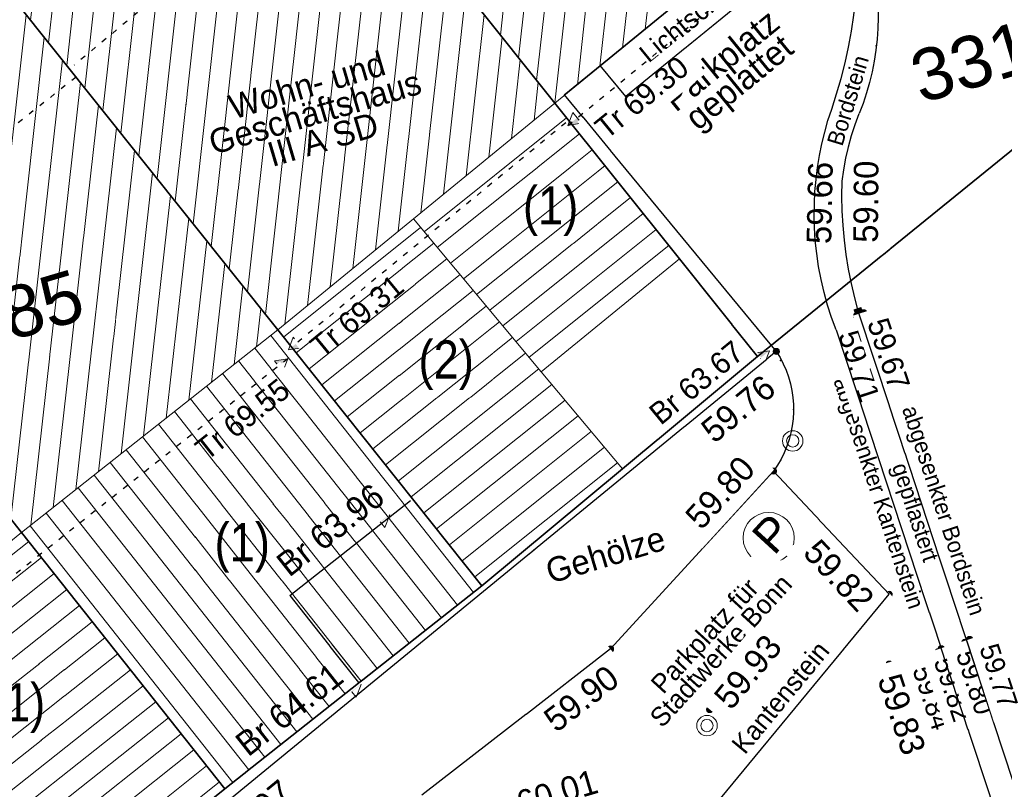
# Model space of a CAD drawing. Header units: metres. Extents: x 32365810 to 32367010, y 5620411 to 5622366.
# Tile 97 of 198: x 32366190 to 32366208, y 5622065 to 5622079. Entities that reach past the tile are written whole.
import ezdxf

# ---------------------------------------------------------------- set-up
doc = ezdxf.new("R2010")
doc.units = ezdxf.units.M
for name, pattern in [('1000.100', [0]), ('1000.195', [0]), ('1000.196', [0.225, 0.075, -0.15]), ('1600.1047', [0]), ('1600.2028', [0]), ('1600.2505', [0])]:
    doc.linetypes.add(name, pattern=pattern)
doc.layers.get('0').update_dxf_attribs({"color": 1, "linetype": 'CONTINUOUS'})
for name, color, linetype in [('Beschriftung Topographie', 7, 'CONTINUOUS'), ('Ebene 32', 7, 'CONTINUOUS'), ('EFB-_ Dachhöhen Bestandsgebäude (NHN)', 7, 'CONTINUOUS'), ('Flurstücke_Grenzpunkte', 11, 'CONTINUOUS'), ('Gebäude', 31, 'CONTINUOUS'), ('Höhen_ gemessen (NHN)', 7, 'CONTINUOUS'), ('Höhentexte_ gemessen (NHN)', 7, 'CONTINUOUS'), ('Lagebezeichnungen', 12, 'CONTINUOUS'), ('Symbole Topographie', 7, 'CONTINUOUS'), ('Topographie_ örtl. Aufnahme', 7, 'CONTINUOUS'), ('weitere Entwässerungsleitungen', 7, 'CONTINUOUS')]:
    doc.layers.add(name, color=color, linetype=linetype)
doc.styles.add('Arial', font='Arial.ttf')
doc.styles.add('Beschriftung Topographie_ blau', font='Century Gothic.ttf')
doc.styles.add('Dachhöhe NHN_ Bestand_ gemessen', font='Century Gothic.ttf')
doc.styles.add('Dachhöhe NHN_ Bestand_ gemessen_ schwarz', font='Century Gothic.ttf')
doc.styles.add('Flurstücksnummer - K 10 700', font='Arial.ttf')
doc.styles.add('Hausnummern NRW', font='Arial.ttf', dxfattribs={"width": 0.85})
doc.styles.add('Höhe NHN_ gemessen_ blau', font='Century Gothic.ttf')
doc.styles.add('Höhe NHN_ gemessen_ schwarz', font='Century Gothic.ttf')
doc.styles.add('Kanal_ Höhe_ NHN (Deckel_Sohle)_ lila', font='Century Gothic.ttf')

# ---------------------------------------------------------------- blocks, each defined once
blk = doc.blocks.new('S1000.319')
at = {"color": 0, "lineweight": -2}
blk.add_circle((0, 0), 0.5, dxfattribs=at)
at = {"color": 0, "lineweight": -2, "insert": (-0.19717, -0.320478), "char_height": 0.65, "attachment_point": 7, "line_spacing_factor": 0.69, "style": 'Arial'}
blk.add_mtext('P', dxfattribs=at)
blk = doc.blocks.new('S1000.451')
at = {"color": 0, "lineweight": -2}
for radius in [0.5, 0.3]:
    blk.add_circle((0, 0), radius, dxfattribs=at)
blk = doc.blocks.new('S1000.258')
at = {"lineweight": -2}
blk.add_hatch(color=0, dxfattribs=at).paths.add_polyline_path([(-0.5, -0.5), (-0.5, 0.5), (0.5, 0.5), (0.5, -0.5)], flags=0)
blk = doc.blocks.new('S1000.15')
at = {"color": 0, "lineweight": -2}
for p, q in [((-0.5, 0.05), (-0.485, 0.1)), ((0.495, 0.05), (-0.5, 0.05)), ((-0.5, -0.05), (-0.5, 0)), ((-0.5, 0), (0.5, 0)), ((-0.485, 0.1), (0.49, 0.1)), ((-0.475, 0.15), (-0.455, 0.2)), ((0.475, 0.15), (-0.475, 0.15)), ((-0.455, 0.2), (0.455, 0.2)), ((-0.43, 0.25), (-0.4, 0.3)), ((0.43, 0.25), (-0.43, 0.25)), ((-0.4, 0.3), (0.395, 0.3)), ((-0.355, 0.35), (-0.295, 0.4)), ((0.36, 0.35), (-0.355, 0.35)), ((-0.295, 0.4), (0.3, 0.4)), ((0.22, 0.45), (-0.215, 0.45)), ((0.3, 0.4), (0.22, 0.45)), ((0.395, 0.3), (0.36, 0.35)), ((0.455, 0.2), (0.43, 0.25)), ((0.49, 0.1), (0.475, 0.15)), ((0.5, 0), (0.495, 0.05)), ((0.495, -0.05), (-0.5, -0.05)), ((-0.475, -0.15), (-0.49, -0.1)), ((-0.49, -0.1), (0.485, -0.1)), ((0.475, -0.15), (-0.475, -0.15)), ((-0.43, -0.25), (-0.455, -0.2)), ((-0.455, -0.2), (0.46, -0.2)), ((0.425, -0.25), (-0.43, -0.25)), ((-0.355, -0.35), (-0.4, -0.3)), ((-0.4, -0.3), (0.395, -0.3)), ((0.345, -0.35), (-0.355, -0.35)), ((-0.205, -0.45), (-0.29, -0.4)), ((-0.29, -0.4), (0.285, -0.4)), ((0.2, -0.45), (-0.205, -0.45)), ((0.285, -0.4), (0.345, -0.35)), ((0.395, -0.3), (0.425, -0.25)), ((0.46, -0.2), (0.475, -0.15)), ((0.485, -0.1), (0.495, -0.05))]:
    blk.add_line(p, q, dxfattribs=at)
blk.add_circle((0, 0), 0.5, dxfattribs=at)
blk = doc.blocks.new('S1000.114', base_point=(0, 0.366025))
at = {"lineweight": -2}
blk.add_hatch(color=0, dxfattribs=at).paths.add_polyline_path([(-0.5, -0.5), (0, 0.366026), (0, -0.5)], flags=0)
at = {"color": 0, "lineweight": -2}
for p, q in [((0, 0.366026), (-0.5, -0.5)), ((0.5, -0.5), (0, 0.366026)), ((-0.5, -0.5), (0, -0.5)), ((0, -0.5), (0.5, -0.5))]:
    blk.add_line(p, q, dxfattribs=at)
blk = doc.blocks.new('O784')
at = {"layer": 'Flurstücke_Grenzpunkte', "color": 7, "linetype": '1600.2028', "lineweight": 35}
for p, q in [((32366194.727, 5622073.135), (32366187.241, 5622082.515)), ((32366182.581, 5622078.818), (32366190.03, 5622069.422)), ((32366198.469, 5622068.446), (32366194.727, 5622073.135)), ((32366190.03, 5622069.422), (32366193.753, 5622064.723)), ((32366193.753, 5622064.723), (32366198.469, 5622068.446))]:
    blk.add_line(p, q, dxfattribs=at)
at = {"layer": 'Flurstücke_Grenzpunkte', "color": 7, "lineweight": 18, "insert": (32366190.188683, 5622073.025188), "char_height": 0.95, "attachment_point": 8, "rotation": 16.5124674, "line_spacing_factor": 0.69, "style": 'Flurstücksnummer - K 10 700', "bg_fill": 2}
blk.add_mtext('285', dxfattribs=at)
blk = doc.blocks.new('O805')
at = {"layer": 'Flurstücke_Grenzpunkte', "color": 7, "linetype": '1600.2028', "lineweight": 35}
for p, q in [((32366213.421, 5622080.678), (32366203.521, 5622072.647)), ((32366203.521, 5622072.647), (32366201.045, 5622070.588)), ((32366201.045, 5622070.588), (32366198.469, 5622068.446)), ((32366193.753, 5622064.723), (32366198.469, 5622068.446)), ((32366193.753, 5622064.723), (32366193.015, 5622064.125))]:
    blk.add_line(p, q, dxfattribs=at)
blk = doc.blocks.new('O1248')
at = {"layer": 'Flurstücke_Grenzpunkte', "color": 7, "linetype": '1600.2028', "lineweight": 35}
for p, q in [((32366182.581, 5622078.818), (32366190.03, 5622069.422)), ((32366190.03, 5622069.422), (32366193.753, 5622064.723)), ((32366193.753, 5622064.723), (32366193.015, 5622064.125))]:
    blk.add_line(p, q, dxfattribs=at)
blk = doc.blocks.new('O1474')
at = {"layer": 'Flurstücke_Grenzpunkte', "color": 7, "linetype": '1600.2028', "lineweight": 35}
for p, q in [((32366199.805, 5622077.293), (32366192.279, 5622086.7)), ((32366194.727, 5622073.135), (32366187.241, 5622082.515)), ((32366202.091, 5622074.435), (32366199.805, 5622077.293)), ((32366203.521, 5622072.647), (32366202.091, 5622074.435)), ((32366198.469, 5622068.446), (32366194.727, 5622073.135)), ((32366203.521, 5622072.647), (32366201.045, 5622070.588)), ((32366201.045, 5622070.588), (32366198.469, 5622068.446))]:
    blk.add_line(p, q, dxfattribs=at)
blk = doc.blocks.new('O1605')
at = {"layer": 'Flurstücke_Grenzpunkte', "color": 7, "linetype": '1600.2028', "lineweight": 35}
for p, q in [((32366199.805, 5622077.293), (32366192.279, 5622086.7)), ((32366213.421, 5622080.678), (32366203.521, 5622072.647)), ((32366202.091, 5622074.435), (32366199.805, 5622077.293)), ((32366203.521, 5622072.647), (32366202.091, 5622074.435))]:
    blk.add_line(p, q, dxfattribs=at)
at = {"layer": 'Flurstücke_Grenzpunkte', "color": 7, "lineweight": 18, "insert": (32366207.579382, 5622077.583938), "char_height": 0.95, "attachment_point": 8, "rotation": 16.5124674, "line_spacing_factor": 0.69, "style": 'Flurstücksnummer - K 10 700', "bg_fill": 2}
blk.add_mtext('331', dxfattribs=at)
blk = doc.blocks.new('O2016')
at = {"layer": 'Gebäude', "color": 7, "linetype": '1600.2505', "lineweight": 18}
for p, q in [((32366194.727, 5622073.135), (32366190.03, 5622069.422)), ((32366198.469, 5622068.446), (32366194.727, 5622073.135)), ((32366190.03, 5622069.422), (32366193.753, 5622064.723)), ((32366193.753, 5622064.723), (32366198.469, 5622068.446))]:
    blk.add_line(p, q, dxfattribs=at)
at = {"layer": 'Ebene 32', "color": 7, "lineweight": 18, "insert": (32366194.075, 5622068.682), "char_height": 0.7, "attachment_point": 8, "line_spacing_factor": 0.69, "style": 'Hausnummern NRW', "bg_fill": 2}
blk.add_mtext('(1)', dxfattribs=at)
blk = doc.blocks.new('O2064')
at = {"layer": 'Gebäude', "color": 7, "linetype": '1600.2505', "lineweight": 18}
for p, q in [((32366182.581, 5622078.818), (32366180.091, 5622076.826)), ((32366190.03, 5622069.422), (32366182.581, 5622078.818)), ((32366180.091, 5622076.826), (32366179.062, 5622076.018)), ((32366179.062, 5622076.018), (32366186.493, 5622066.57)), ((32366186.493, 5622066.57), (32366190.03, 5622069.422))]:
    blk.add_line(p, q, dxfattribs=at)
at = {"layer": 'Lagebezeichnungen', "color": 7, "lineweight": 18, "insert": (32366181.833886, 5622077.166512), "char_height": 0.7, "attachment_point": 8, "rotation": 38.6598798, "line_spacing_factor": 0.69, "style": 'Hausnummern NRW', "bg_fill": 2}
blk.add_mtext('8', dxfattribs=at)
blk = doc.blocks.new('O2147')
at = {"layer": 'Gebäude', "color": 7, "linetype": '1600.2505', "lineweight": 18}
for p, q in [((32366197.212, 5622075.17), (32366194.727, 5622073.135)), ((32366199.556, 5622072.367), (32366197.212, 5622075.17)), ((32366198.469, 5622068.446), (32366194.727, 5622073.135)), ((32366201.045, 5622070.588), (32366199.556, 5622072.367)), ((32366198.469, 5622068.446), (32366201.045, 5622070.588))]:
    blk.add_line(p, q, dxfattribs=at)
at = {"layer": 'Ebene 32', "color": 7, "lineweight": 18, "insert": (32366197.813, 5622072.033), "char_height": 0.7, "attachment_point": 8, "line_spacing_factor": 0.69, "style": 'Hausnummern NRW', "bg_fill": 2}
blk.add_mtext('(2)', dxfattribs=at)
blk = doc.blocks.new('O2410')
at = {"layer": 'Gebäude', "color": 7, "linetype": '1600.2505', "lineweight": 18}
for p, q in [((32366199.805, 5622077.293), (32366197.212, 5622075.17)), ((32366202.091, 5622074.435), (32366199.805, 5622077.293)), ((32366199.556, 5622072.367), (32366197.212, 5622075.17)), ((32366199.556, 5622072.367), (32366202.091, 5622074.435))]:
    blk.add_line(p, q, dxfattribs=at)
at = {"layer": 'Ebene 32', "color": 7, "lineweight": 18, "insert": (32366199.728, 5622074.857), "char_height": 0.7, "attachment_point": 8, "line_spacing_factor": 0.69, "style": 'Hausnummern NRW', "bg_fill": 2}
blk.add_mtext('(1)', dxfattribs=at)
blk = doc.blocks.new('O2591')
at = {"layer": 'Gebäude', "color": 7, "linetype": '1600.2505', "lineweight": 18}
for p, q in [((32366186.493, 5622066.57), (32366190.03, 5622069.422)), ((32366190.03, 5622069.422), (32366193.753, 5622064.723)), ((32366186.493, 5622066.57), (32366190.222, 5622061.86)), ((32366193.015, 5622064.125), (32366193.753, 5622064.723)), ((32366190.463, 5622062.055), (32366193.015, 5622064.125)), ((32366190.222, 5622061.86), (32366190.463, 5622062.055))]:
    blk.add_line(p, q, dxfattribs=at)
at = {"layer": 'Ebene 32', "color": 7, "lineweight": 18, "insert": (32366189.954, 5622065.748), "char_height": 0.7, "attachment_point": 8, "line_spacing_factor": 0.69, "style": 'Hausnummern NRW', "bg_fill": 2}
blk.add_mtext('(1)', dxfattribs=at)
blk = doc.blocks.new('O2734')
at = {"layer": 'Gebäude', "color": 7, "linetype": '1600.2505', "lineweight": 18}
for p, q in [((32366192.279, 5622086.7), (32366187.241, 5622082.515)), ((32366199.805, 5622077.293), (32366192.279, 5622086.7)), ((32366187.241, 5622082.515), (32366194.727, 5622073.135)), ((32366199.805, 5622077.293), (32366197.212, 5622075.17)), ((32366197.212, 5622075.17), (32366194.727, 5622073.135))]:
    blk.add_line(p, q, dxfattribs=at)
at = {"layer": 'Lagebezeichnungen', "color": 7, "lineweight": 18, "insert": (32366190.629971, 5622083.676363), "char_height": 0.7, "attachment_point": 8, "rotation": 39.6808668, "line_spacing_factor": 0.69, "style": 'Hausnummern NRW', "bg_fill": 2}
blk.add_mtext('12', dxfattribs=at)
blk = doc.blocks.new('O2994')
at = {"layer": 'Gebäude', "color": 7, "linetype": '1600.2505', "lineweight": 18}
for q in [(32366192.279, 5622086.7), (32366204.414, 5622081.059)]:
    blk.add_line((32366199.805, 5622077.293), q, dxfattribs=at)
blk = doc.blocks.new('O3047')
at = {"layer": 'Gebäude', "color": 7, "linetype": '1600.2505', "lineweight": 18}
for p, q in [((32366187.241, 5622082.515), (32366182.581, 5622078.818)), ((32366187.241, 5622082.515), (32366194.727, 5622073.135)), ((32366190.03, 5622069.422), (32366182.581, 5622078.818)), ((32366194.727, 5622073.135), (32366190.03, 5622069.422))]:
    blk.add_line(p, q, dxfattribs=at)
at = {"layer": 'Lagebezeichnungen', "color": 7, "lineweight": 18, "insert": (32366185.89796, 5622079.318814), "char_height": 0.7, "attachment_point": 8, "rotation": 38.4181374, "line_spacing_factor": 0.69, "style": 'Hausnummern NRW', "bg_fill": 2}
blk.add_mtext('10', dxfattribs=at)
blk = doc.blocks.new('O3095')
at = {"layer": 'Gebäude', "color": 7, "linetype": '1600.2505', "lineweight": 18}
for p, q in [((32366182.05, 5622063.034), (32366186.469, 5622066.553)), ((32366190.124, 5622061.936), (32366186.469, 5622066.553)), ((32366181.894, 5622062.91), (32366182.05, 5622063.034)), ((32366181.894, 5622062.91), (32366185.523, 5622058.3)), ((32366185.523, 5622058.3), (32366190.124, 5622061.936))]:
    blk.add_line(p, q, dxfattribs=at)
at = {"layer": 'Ebene 32', "color": 7, "lineweight": 18, "insert": (32366186.424, 5622062.589), "char_height": 0.7, "attachment_point": 8, "line_spacing_factor": 0.69, "style": 'Hausnummern NRW', "bg_fill": 2}
blk.add_mtext('(2)', dxfattribs=at)
blk = doc.blocks.new('*X1032')
at = {"color": 253, "linetype": '1600.1047', "lineweight": 18, "true_color": 0xb2b2b2}
for p, q in [((32366198.314393, 5622068.323947), (32366194.59728, 5622073.032456)), ((32366198.020058, 5622068.091587), (32366194.303096, 5622072.799902)), ((32366197.725722, 5622067.859226), (32366194.008913, 5622072.567349)), ((32366197.431386, 5622067.626866), (32366193.714729, 5622072.334795)), ((32366197.13705, 5622067.394505), (32366193.420546, 5622072.102242)), ((32366196.842714, 5622067.162145), (32366193.126362, 5622071.869688)), ((32366196.548378, 5622066.929784), (32366192.832178, 5622071.637135)), ((32366196.254043, 5622066.697424), (32366192.537995, 5622071.404581)), ((32366195.959707, 5622066.465063), (32366192.243811, 5622071.172028)), ((32366195.665371, 5622066.232703), (32366191.949628, 5622070.939475)), ((32366195.371035, 5622066.000342), (32366191.655444, 5622070.706921)), ((32366195.076699, 5622065.767981), (32366191.361261, 5622070.474368)), ((32366194.782363, 5622065.535621), (32366191.067077, 5622070.241814)), ((32366194.488028, 5622065.30326), (32366190.772894, 5622070.009261)), ((32366194.193692, 5622065.0709), (32366190.47871, 5622069.776707)), ((32366193.899356, 5622064.838539), (32366190.184527, 5622069.544154))]:
    blk.add_line(p, q, dxfattribs=at)
blk = doc.blocks.new('*X1076')
at = {"color": 253, "linetype": '1600.1047', "lineweight": 18, "true_color": 0xb2b2b2}
for p, q in [((32366194.831034, 5622073.004637), (32366197.345032, 5622075.010918)), ((32366195.064944, 5622072.711531), (32366197.585658, 5622074.723172)), ((32366195.298854, 5622072.418425), (32366197.826285, 5622074.435426)), ((32366195.532764, 5622072.125319), (32366198.066912, 5622074.14768)), ((32366195.766674, 5622071.832213), (32366198.307538, 5622073.859935)), ((32366196.000583, 5622071.539107), (32366198.548165, 5622073.572189)), ((32366196.234493, 5622071.246001), (32366198.788791, 5622073.284443)), ((32366196.468403, 5622070.952895), (32366199.029418, 5622072.996697)), ((32366196.702313, 5622070.659788), (32366199.270044, 5622072.708951)), ((32366196.936223, 5622070.366682), (32366199.510671, 5622072.421205)), ((32366197.170132, 5622070.073576), (32366199.751401, 5622072.133542)), ((32366197.404042, 5622069.78047), (32366199.992155, 5622071.845898)), ((32366197.637952, 5622069.487364), (32366200.23291, 5622071.558254)), ((32366197.871862, 5622069.194258), (32366200.473664, 5622071.27061)), ((32366198.105772, 5622068.901152), (32366200.714418, 5622070.982966)), ((32366198.339681, 5622068.608046), (32366200.955173, 5622070.695322))]:
    blk.add_line(p, q, dxfattribs=at)
blk = doc.blocks.new('*X1160')
at = {"color": 253, "linetype": '1600.1047', "lineweight": 18, "true_color": 0xb2b2b2}
for p, q in [((32366197.409254, 5622074.934119), (32366200.020896, 5622077.023083)), ((32366197.649875, 5622074.646381), (32366200.255131, 5622076.730237)), ((32366197.890495, 5622074.358642), (32366200.489367, 5622076.437391)), ((32366198.131116, 5622074.070903), (32366200.723603, 5622076.144546)), ((32366198.371737, 5622073.783165), (32366200.957838, 5622075.8517)), ((32366198.612357, 5622073.495426), (32366201.192074, 5622075.558854)), ((32366198.852978, 5622073.207687), (32366201.42631, 5622075.266008)), ((32366199.093598, 5622072.919949), (32366201.660545, 5622074.973162)), ((32366199.334219, 5622072.63221), (32366201.894781, 5622074.680317))]:
    blk.add_line(p, q, dxfattribs=at)
blk = doc.blocks.new('*X1209')
at = {"color": 253, "linetype": '1600.1047', "lineweight": 18, "true_color": 0xb2b2b2}
for p, q in [((32366186.599129, 5622066.435951), (32366190.161332, 5622069.256239)), ((32366186.831902, 5622066.141942), (32366190.394209, 5622068.962312)), ((32366187.064675, 5622065.847932), (32366190.627087, 5622068.668385)), ((32366187.297449, 5622065.553923), (32366190.859964, 5622068.374458)), ((32366187.530222, 5622065.259913), (32366191.092841, 5622068.080531)), ((32366187.762995, 5622064.965903), (32366191.325719, 5622067.786603)), ((32366187.995768, 5622064.671894), (32366191.558596, 5622067.492676)), ((32366188.228541, 5622064.377884), (32366191.791473, 5622067.198749)), ((32366188.461314, 5622064.083875), (32366192.024351, 5622066.904822)), ((32366188.694088, 5622063.789865), (32366192.257228, 5622066.610895)), ((32366188.926861, 5622063.495855), (32366192.490105, 5622066.316968)), ((32366189.159634, 5622063.201846), (32366192.722983, 5622066.023041)), ((32366189.392407, 5622062.907836), (32366192.95586, 5622065.729113)), ((32366189.62518, 5622062.613827), (32366193.188737, 5622065.435186)), ((32366189.857954, 5622062.319817), (32366193.421615, 5622065.141259)), ((32366190.090727, 5622062.025808), (32366193.654492, 5622064.847332))]:
    blk.add_line(p, q, dxfattribs=at)
blk = doc.blocks.new('*X1254')
at = {"color": 253, "linetype": '1600.1047', "lineweight": 18, "true_color": 0xb2b2b2}
for p, q in [((32366191.18842, 5622077.568861), (32366192.194981, 5622086.630207)), ((32366191.519626, 5622077.153857), (32366192.543338, 5622086.369595)), ((32366190.857213, 5622077.983865), (32366191.779319, 5622086.284922)), ((32366190.526006, 5622078.398869), (32366191.363658, 5622085.939637)), ((32366191.850833, 5622076.738853), (32366192.874644, 5622085.955484)), ((32366190.1948, 5622078.813872), (32366190.947996, 5622085.594352)), ((32366192.18204, 5622076.32385), (32366193.20595, 5622085.541374)), ((32366189.863593, 5622079.228876), (32366190.532334, 5622085.249068)), ((32366192.513246, 5622075.908846), (32366193.537256, 5622085.127264)), ((32366189.532386, 5622079.64388), (32366190.116672, 5622084.903783)), ((32366189.20118, 5622080.058884), (32366189.70101, 5622084.558498)), ((32366192.844453, 5622075.493842), (32366193.868562, 5622084.713153)), ((32366188.869973, 5622080.473888), (32366189.285348, 5622084.213213)), ((32366193.17566, 5622075.078838), (32366194.199868, 5622084.299043)), ((32366188.538766, 5622080.888892), (32366188.869687, 5622083.867928)), ((32366193.506866, 5622074.663834), (32366194.531174, 5622083.884932)), ((32366188.20756, 5622081.303895), (32366188.454025, 5622083.522644)), ((32366193.838073, 5622074.24883), (32366194.86248, 5622083.470822)), ((32366187.876353, 5622081.718899), (32366188.038363, 5622083.177359)), ((32366194.16928, 5622073.833827), (32366195.193786, 5622083.056712)), ((32366187.545146, 5622082.133903), (32366187.622701, 5622082.832074)), ((32366194.500486, 5622073.418823), (32366195.525091, 5622082.642601)), ((32366194.8582, 5622073.242442), (32366195.856397, 5622082.228491)), ((32366195.273264, 5622073.582343), (32366196.187703, 5622081.81438)), ((32366195.688328, 5622073.922244), (32366196.519009, 5622081.40027)), ((32366196.103391, 5622074.262146), (32366196.850315, 5622080.98616)), ((32366196.518455, 5622074.602047), (32366197.181621, 5622080.572049)), ((32366196.933519, 5622074.941948), (32366197.512927, 5622080.157939)), ((32366197.34858, 5622075.281824), (32366197.844233, 5622079.743829)), ((32366197.763635, 5622075.621647), (32366198.175539, 5622079.329718)), ((32366198.17869, 5622075.961471), (32366198.506845, 5622078.915608)), ((32366198.593746, 5622076.301294), (32366198.838151, 5622078.501497)), ((32366199.008801, 5622076.641118), (32366199.169457, 5622078.087387)), ((32366199.423856, 5622076.980941), (32366199.500763, 5622077.673277))]:
    blk.add_line(p, q, dxfattribs=at)
blk = doc.blocks.new('*X1330')
at = {"color": 253, "linetype": '1600.1047', "lineweight": 18, "true_color": 0xb2b2b2}
for p, q in [((32366200.217568, 5622077.630108), (32366202.104593, 5622094.617633)), ((32366199.803081, 5622077.295399), (32366201.695117, 5622094.328033)), ((32366200.632539, 5622077.96918), (32366202.436486, 5622094.208805)), ((32366199.471775, 5622077.709509), (32366201.280508, 5622093.99223)), ((32366201.047511, 5622078.308252), (32366202.768378, 5622093.799978)), ((32366199.140469, 5622078.12362), (32366200.8659, 5622093.656428)), ((32366201.462483, 5622078.647324), (32366203.100271, 5622093.39115)), ((32366198.809163, 5622078.53773), (32366200.451291, 5622093.320625))]:
    blk.add_line(p, q, dxfattribs=at)
blk = doc.blocks.new('*X1347')
at = {"color": 253, "linetype": '1600.1047', "lineweight": 18, "true_color": 0xb2b2b2}
for p, q in [((32366186.196782, 5622074.257135), (32366187.112666, 5622082.413187)), ((32366186.527319, 5622073.840202), (32366187.469329, 5622082.228903)), ((32366185.866244, 5622074.674067), (32366186.698403, 5622082.084532)), ((32366185.535707, 5622075.091), (32366186.284139, 5622081.755877)), ((32366186.857857, 5622073.42327), (32366187.800139, 5622081.814396)), ((32366185.205169, 5622075.507932), (32366185.869876, 5622081.427222)), ((32366187.188394, 5622073.006337), (32366188.130949, 5622081.399889)), ((32366184.874632, 5622075.924865), (32366185.455613, 5622081.098567)), ((32366187.518932, 5622072.589405), (32366188.461759, 5622080.985382)), ((32366184.544094, 5622076.341798), (32366185.04135, 5622080.769913)), ((32366184.213557, 5622076.75873), (32366184.627086, 5622080.441258)), ((32366187.849469, 5622072.172472), (32366188.792569, 5622080.570876)), ((32366183.883019, 5622077.175663), (32366184.212823, 5622080.112603)), ((32366188.180007, 5622071.755539), (32366189.123379, 5622080.156369)), ((32366183.552481, 5622077.592595), (32366183.79856, 5622079.783948)), ((32366188.510544, 5622071.338607), (32366189.454189, 5622079.741862)), ((32366183.221944, 5622078.009528), (32366183.384296, 5622079.455293)), ((32366188.841082, 5622070.921674), (32366189.784999, 5622079.327356)), ((32366182.891406, 5622078.42646), (32366182.970033, 5622079.126638)), ((32366189.171619, 5622070.504742), (32366190.115808, 5622078.912849)), ((32366189.502157, 5622070.087809), (32366190.446618, 5622078.498342)), ((32366189.832695, 5622069.670877), (32366190.777428, 5622078.083835)), ((32366190.196922, 5622069.553952), (32366191.108238, 5622077.669329)), ((32366190.61104, 5622069.881315), (32366191.439048, 5622077.254822)), ((32366191.025158, 5622070.208677), (32366191.769858, 5622076.840315)), ((32366191.439276, 5622070.536039), (32366192.100668, 5622076.425809)), ((32366191.853394, 5622070.863402), (32366192.431478, 5622076.011302)), ((32366192.267512, 5622071.190764), (32366192.762288, 5622075.596795)), ((32366192.681631, 5622071.518126), (32366193.093098, 5622075.182288)), ((32366193.095749, 5622071.845488), (32366193.423908, 5622074.767782)), ((32366193.509867, 5622072.172851), (32366193.754718, 5622074.353275)), ((32366193.923985, 5622072.500213), (32366194.085528, 5622073.938768)), ((32366194.338103, 5622072.827575), (32366194.416338, 5622073.524262))]:
    blk.add_line(p, q, dxfattribs=at)

msp = doc.modelspace()

# ---------------------------------------------------------------- linework, layer by layer
at = {"layer": 'EFB-_ Dachhöhen Bestandsgebäude (NHN)', "color": 7, "true_color": 0xffffff}
msp.add_point((32366196.242765, 5622066.650222, 64.608), dxfattribs=at)
at = {"layer": 'Topographie_ örtl. Aufnahme', "color": 7, "true_color": 0xffffff}
for p in [(32366205.697174, 5622078.342491, 59.463), (32366203.942234, 5622072.572385, 59.766), (32366204.181992, 5622071.675156, 59.788)]:
    msp.add_point(p, dxfattribs=at)

# ---------------------------------------------------------------- block references
at = {"layer": 'EFB-_ Dachhöhen Bestandsgebäude (NHN)', "color": 7, "lineweight": 18, "xscale": 0.25, "yscale": 0.25, "zscale": 0.25}
for p, rotation in [((32366200.044294, 5622076.883267, 69.295), 129.266729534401), ((32366194.920029, 5622072.76731, 69.306), 129.314513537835), ((32366203.738432, 5622072.752751, 63.674), 309.33543258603), ((32366194.910646, 5622072.607061, 69.548), 308.317597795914), ((32366196.778473, 5622069.74325, 63.958), 308.242493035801)]:
    msp.add_blockref('S1000.114', p, dxfattribs=dict(at, rotation=rotation))
at = {"layer": 'EFB-_ Dachhöhen Bestandsgebäude (NHN)', "color": 7, "lineweight": 9, "xscale": 0.25, "yscale": 0.25, "zscale": 0.25, "rotation": 308.288982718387}
msp.add_blockref('S1000.114', (32366196.255183, 5622066.635711, 64.608), dxfattribs=at)
at = {"layer": 'Höhen_ gemessen (NHN)', "color": 7, "lineweight": 18, "xscale": 0.1125, "yscale": 0.1125, "zscale": 0.1125}
for p in [(32366205.03, 5622075.448, 59.665), (32366205.142, 5622075.461, 59.603), (32366205.34, 5622073.393, 59.709), (32366205.465, 5622073.448, 59.668), (32366203.864971, 5622072.739612, 59.759), (32366203.813021, 5622070.546478, 59.804), (32366205.932704, 5622068.289252, 59.821), (32366207.321, 5622067.409, 59.805), (32366207.409, 5622067.461, 59.768), (32366200.827125, 5622067.285702, 59.904), (32366206.835, 5622067.239, 59.836), (32366206.887, 5622067.29, 59.817), (32366205.936, 5622067.009, 59.831), (32366202.643, 5622066.175, 59.928)]:
    msp.add_blockref('S1000.15', p, dxfattribs=at)
at = {"layer": 'Symbole Topographie', "color": 7, "lineweight": 18, "xscale": 0.375, "yscale": 0.375, "zscale": 0.375}
for p in [(32366204.165643, 5622071.099493, 59.798), (32366202.594183, 5622065.881257, 59.912)]:
    msp.add_blockref('S1000.451', p, dxfattribs=at)
at = {"layer": 'Symbole Topographie', "color": 7, "lineweight": 18, "xscale": 0.9375, "yscale": 0.9375, "zscale": 0.9375, "rotation": 47.5196307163}
msp.add_blockref('S1000.319', (32366203.724092, 5622069.321732), dxfattribs=at)
at = {"layer": 'Topographie_ örtl. Aufnahme', "color": 7, "lineweight": 18, "xscale": 0.15000000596, "yscale": 0.15000000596, "zscale": 0.15000000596, "rotation": 108.216253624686}
msp.add_blockref('S1000.258', (32366205.374066, 5622073.460832, 59.668), dxfattribs=at)

# ---------------------------------------------------------------- texts
at = {"layer": 'Beschriftung Topographie', "color": 142, "lineweight": 25, "true_color": 0x0087cd, "attachment_point": 5, "line_spacing_factor": 0.69, "style": 'Beschriftung Topographie_ blau', "bg_fill": 2}
for s, insert, char_height, rotation in [('Lichtschacht', (32366202.435772, 5622078.956053), 0.35, 39.2322992), ('Bordstein', (32366205.179059, 5622077.340447), 0.3, 73.1037878), ('Gehölze', (32366200.733742, 5622069.011656), 0.45, 16.514915), ('Kantenstein', (32366203.942498, 5622066.397402), 0.35, 50.4516364)]:
    msp.add_mtext(s, dxfattribs=dict(at, insert=insert, char_height=char_height, rotation=rotation))
at = {"layer": 'EFB-_ Dachhöhen Bestandsgebäude (NHN)', "color": 7, "lineweight": 25, "insert": (32366195.408219, 5622077.122191), "char_height": 0.45, "attachment_point": 5, "rotation": 16.4500855, "line_spacing_factor": 0.69, "style": 'Dachhöhe NHN_ Bestand_ gemessen_ schwarz', "bg_fill": 2}
msp.add_mtext('Wohn- und\\PGeschäftshaus\\PIII A SD', dxfattribs=at)
at = {"layer": 'EFB-_ Dachhöhen Bestandsgebäude (NHN)', "color": 142, "lineweight": 25, "true_color": 0x0087cd, "line_spacing_factor": 0.69, "style": 'Dachhöhe NHN_ Bestand_ gemessen', "bg_fill": 2}
for s, insert, char_height, attachment_point, rotation in [('Tr 69.31', (32366195.280517, 5622072.91437), 0.4, 1, 39.3145099), ('Tr 69.55', (32366194.734905, 5622072.272137), 0.4, 3, 38.3265254), ('Br 64.61', (32366195.97202, 5622066.699667, 64.608), 0.45, 9, 38.2889608)]:
    msp.add_mtext(s, dxfattribs=dict(at, insert=insert, char_height=char_height, attachment_point=attachment_point, rotation=rotation))
at = {"layer": 'Höhentexte_ gemessen (NHN)', "color": 7, "lineweight": 25, "char_height": 0.45, "attachment_point": 8, "line_spacing_factor": 0.69, "style": 'Höhe NHN_ gemessen_ schwarz', "bg_fill": 2}
for s, insert, rotation in [('59.66', (32366204.891716, 5622075.457636, 59.641), 88.7528015), ('60.01', (32366199.910366, 5622064.437454, 59.982), 16.5124674)]:
    msp.add_mtext(s, dxfattribs=dict(at, insert=insert, rotation=rotation))
at = {"layer": 'Höhentexte_ gemessen (NHN)', "color": 142, "lineweight": 25, "true_color": 0x0087cd, "char_height": 0.45, "line_spacing_factor": 0.69, "style": 'Höhe NHN_ gemessen_ blau', "bg_fill": 2}
for s, insert, attachment_point, rotation in [('59.76', (32366203.605627, 5622072.341682, 59.735), 3, 39.3354324), ('59.90', (32366200.746536, 5622067.017691), 3, 37.7556107), ('59.97', (32366193.585456, 5622063.966905, 59.944), 1, 39.3354324)]:
    msp.add_mtext(s, dxfattribs=dict(at, insert=insert, attachment_point=attachment_point, rotation=rotation))
at = {"layer": 'weitere Entwässerungsleitungen', "color": 200, "lineweight": 25, "true_color": 0xd600ff, "insert": (32366208.927727, 5622073.965568, 59.634), "char_height": 0.45, "attachment_point": 5, "rotation": 55.869541, "line_spacing_factor": 0.69, "style": 'Kanal_ Höhe_ NHN (Deckel_Sohle)_ lila', "bg_fill": 2}
msp.add_mtext('\\SGully/59.66;', dxfattribs=at)

# ---------------------------------------------------------------- next in the draw order: texts
at = {"layer": 'Beschriftung Topographie', "color": 142, "lineweight": 25, "true_color": 0x0087cd, "attachment_point": 5, "line_spacing_factor": 0.69, "style": 'Beschriftung Topographie_ blau', "bg_fill": 2}
for s, insert, char_height, rotation in [('Parkplatz\\Pgeplattet', (32366203.059323, 5622077.825959), 0.45, 39.2312793), ('abgesenkter Kantenstein', (32366205.703906, 5622070.133529), 0.3, 288.2602679), ('Parkplatz für\\PStadtwerke Bonn', (32366202.700796, 5622067.391005), 0.35, 47.5196213)]:
    msp.add_mtext(s, dxfattribs=dict(at, insert=insert, char_height=char_height, rotation=rotation))
at = {"layer": 'EFB-_ Dachhöhen Bestandsgebäude (NHN)', "color": 142, "lineweight": 25, "true_color": 0x0087cd, "attachment_point": 9, "line_spacing_factor": 0.69, "style": 'Dachhöhe NHN_ Bestand_ gemessen', "bg_fill": 2}
for s, insert, char_height, rotation in [('Br 63.67', (32366203.311858, 5622072.652629), 0.4, 39.3818047), ('Br 63.96', (32366196.725644, 5622069.991832, 63.958), 0.45, 38.2424921)]:
    msp.add_mtext(s, dxfattribs=dict(at, insert=insert, char_height=char_height, rotation=rotation))
at = {"layer": 'Höhentexte_ gemessen (NHN)', "color": 7, "lineweight": 25, "char_height": 0.45, "attachment_point": 8, "line_spacing_factor": 0.69, "style": 'Höhe NHN_ gemessen_ schwarz', "bg_fill": 2}
for s, insert, rotation in [('59.60', (32366205.738548, 5622075.482895, 59.579), 89.5563543), ('59.83', (32366205.945398, 5622066.016403, 59.807), 288.2602135)]:
    msp.add_mtext(s, dxfattribs=dict(at, insert=insert, rotation=rotation))
at = {"layer": 'Höhentexte_ gemessen (NHN)', "color": 142, "lineweight": 25, "true_color": 0x0087cd, "insert": (32366203.512745, 5622070.554943, 59.78), "char_height": 0.45, "attachment_point": 9, "rotation": 47.5196213, "line_spacing_factor": 0.69, "style": 'Höhe NHN_ gemessen_ blau', "bg_fill": 2}
msp.add_mtext('59.80', dxfattribs=at)

# ---------------------------------------------------------------- next in the draw order: block references
at = {"layer": 'Flurstücke_Grenzpunkte', "color": 7, "true_color": 0xffffff}
msp.add_blockref('O784', (0, 0), dxfattribs=at)

# ---------------------------------------------------------------- next in the draw order: texts
at = {"layer": 'Beschriftung Topographie', "color": 142, "lineweight": 25, "true_color": 0x0087cd, "insert": (32366206.373221, 5622069.778673), "char_height": 0.3, "attachment_point": 5, "rotation": 288.2602679, "line_spacing_factor": 0.69, "style": 'Beschriftung Topographie_ blau', "bg_fill": 2}
msp.add_mtext('gepflastert', dxfattribs=at)
at = {"layer": 'EFB-_ Dachhöhen Bestandsgebäude (NHN)', "color": 142, "lineweight": 25, "true_color": 0x0087cd, "insert": (32366200.500424, 5622076.922564), "char_height": 0.4, "attachment_point": 1, "rotation": 39.2667065, "line_spacing_factor": 0.69, "style": 'Dachhöhe NHN_ Bestand_ gemessen', "bg_fill": 2}
msp.add_mtext('Tr 69.30', dxfattribs=at)
at = {"layer": 'Höhentexte_ gemessen (NHN)', "color": 7, "lineweight": 25, "attachment_point": 8, "line_spacing_factor": 0.69, "style": 'Höhe NHN_ gemessen_ schwarz', "bg_fill": 2}
for s, insert, char_height, rotation in [('59.71', (32366205.197086, 5622072.408593, 59.685), 0.4, 288.2162396), ('59.93', (32366203.520858, 5622066.722836, 59.904), 0.45, 50.4516364), ('59.84', (32366206.540857, 5622066.33448, 59.812), 0.36, 288.2602679)]:
    msp.add_mtext(s, dxfattribs=dict(at, insert=insert, char_height=char_height, rotation=rotation))
at = {"layer": 'Höhentexte_ gemessen (NHN)', "color": 142, "lineweight": 25, "true_color": 0x0087cd, "insert": (32366205.69203, 5622068.240405), "char_height": 0.45, "attachment_point": 3, "rotation": 313.200062, "line_spacing_factor": 0.69, "style": 'Höhe NHN_ gemessen_ blau', "bg_fill": 2}
msp.add_mtext('59.82', dxfattribs=at)

# ---------------------------------------------------------------- next in the draw order: texts
at = {"layer": 'Beschriftung Topographie', "color": 142, "lineweight": 25, "true_color": 0x0087cd, "insert": (32366206.894377, 5622069.813838), "char_height": 0.3, "attachment_point": 5, "rotation": 288.2602679, "line_spacing_factor": 0.69, "style": 'Beschriftung Topographie_ blau', "bg_fill": 2}
msp.add_mtext('abgesenkter Bordstein', dxfattribs=at)
at = {"layer": 'Höhentexte_ gemessen (NHN)', "color": 7, "lineweight": 25, "attachment_point": 8, "rotation": 288.2162396, "line_spacing_factor": 0.69, "style": 'Höhe NHN_ gemessen_ schwarz', "bg_fill": 2}
for s, insert, char_height in [('59.67', (32366205.730742, 5622072.630871, 59.644), 0.4), ('59.82', (32366206.930648, 5622066.490403, 59.793), 0.36)]:
    msp.add_mtext(s, dxfattribs=dict(at, insert=insert, char_height=char_height))

# ---------------------------------------------------------------- next in the draw order: texts
at = {"layer": 'Höhentexte_ gemessen (NHN)', "color": 7, "lineweight": 25, "insert": (32366207.336666, 5622066.61884, 59.781), "char_height": 0.36, "attachment_point": 8, "rotation": 288.2162396, "line_spacing_factor": 0.69, "style": 'Höhe NHN_ gemessen_ schwarz', "bg_fill": 2}
msp.add_mtext('59.80', dxfattribs=at)

# ---------------------------------------------------------------- next in the draw order: texts
at = {"layer": 'Höhentexte_ gemessen (NHN)', "color": 7, "lineweight": 25, "insert": (32366207.766739, 5622066.734223, 59.768), "char_height": 0.36, "attachment_point": 8, "rotation": 288.2162396, "line_spacing_factor": 0.69, "style": 'Höhe NHN_ gemessen_ schwarz', "bg_fill": 2}
msp.add_mtext('59.77', dxfattribs=at)

# ---------------------------------------------------------------- next in the draw order: block references
at = {"layer": 'Flurstücke_Grenzpunkte', "color": 7, "true_color": 0xffffff}
msp.add_blockref('O805', (0, 0), dxfattribs=at)

# ---------------------------------------------------------------- next in the draw order: linework, layer by layer
at = {"layer": 'Topographie_ örtl. Aufnahme', "color": 142, "linetype": '1000.100', "lineweight": 25, "true_color": 0x0087cd}
for p in [(32366203.813021, 5622070.546478, 59.804), (32366202.545474, 5622064.187272, 59.945)]:
    msp.add_line(p, (32366205.932704, 5622068.289252, 59.821), dxfattribs=at)

# ---------------------------------------------------------------- next in the draw order: block references
at = {"layer": 'Flurstücke_Grenzpunkte', "color": 7, "true_color": 0xffffff}
msp.add_blockref('O1248', (0, 0), dxfattribs=at)

# ---------------------------------------------------------------- next in the draw order: block references
msp.add_blockref('O1474', (0, 0), dxfattribs=at)

# ---------------------------------------------------------------- next in the draw order: block references
msp.add_blockref('O1605', (0, 0), dxfattribs=at)

# ---------------------------------------------------------------- next in the draw order: linework, layer by layer
at = {"layer": 'Topographie_ örtl. Aufnahme', "color": 142, "linetype": '1000.100', "lineweight": 25, "true_color": 0x0087cd}
for p, q in [((32366212.261476, 5622052.532669, 60.04), (32366205.374066, 5622073.460832, 59.668)), ((32366204.960598, 5622073.134412, 59.692), (32366213.67299, 5622046.729122, 60.228))]:
    msp.add_line(p, q, dxfattribs=at)
for points in [[(32366204.564562, 5622075.013532, 59.665), (32366204.55913, 5622075.233867, 59.66), (32366204.561972, 5622075.45425, 59.655), (32366204.573084, 5622075.674372, 59.65), (32366204.59245, 5622075.893921, 59.645), (32366204.620044, 5622076.112588, 59.64), (32366204.655826, 5622076.330066, 59.635), (32366204.699747, 5622076.546047, 59.63), (32366204.751743, 5622076.760228, 59.625), (32366204.811742, 5622076.972306, 59.62), (32366204.879659, 5622077.181982, 59.615)], [(32366205.071106, 5622075.858472, 59.542), (32366205.100942, 5622076.070429, 59.535417), (32366205.139824, 5622076.280915, 59.528833), (32366205.187681, 5622076.489543, 59.52225), (32366205.244425, 5622076.695932, 59.515667), (32366205.309951, 5622076.899702, 59.509083), (32366205.38414, 5622077.100481, 59.5025)], [(32366205.374066, 5622073.460832, 59.668), (32366205.303107, 5622073.720959, 59.654), (32366205.241334, 5622073.98342, 59.64), (32366205.188823, 5622074.24789, 59.626), (32366205.145641, 5622074.514041, 59.612), (32366205.11184, 5622074.781546, 59.598), (32366205.087461, 5622075.050074, 59.584), (32366205.072536, 5622075.319293, 59.57), (32366205.067082, 5622075.58887, 59.556), (32366205.071106, 5622075.858472, 59.542)], [(32366204.960598, 5622073.134412, 59.692), (32366204.877586, 5622073.360788, 59.688625), (32366204.80394, 5622073.590382, 59.68525), (32366204.739783, 5622073.822806, 59.681875), (32366204.685224, 5622074.057669, 59.6785), (32366204.640355, 5622074.294574, 59.675125), (32366204.605251, 5622074.533121, 59.67175), (32366204.579973, 5622074.772909, 59.668375), (32366204.564562, 5622075.013532, 59.665)], [(32366203.864971, 5622072.739612, 59.759), (32366203.932515, 5622072.628973, 59.7615), (32366203.992469, 5622072.514045, 59.764), (32366204.044562, 5622072.395346, 59.7665), (32366204.088559, 5622072.273414, 59.769), (32366204.124261, 5622072.148801, 59.7715), (32366204.151505, 5622072.02207, 59.774), (32366204.170169, 5622071.893794, 59.7765), (32366204.180169, 5622071.764553, 59.779), (32366204.181459, 5622071.634933, 59.7815), (32366204.174033, 5622071.505519, 59.784), (32366204.157925, 5622071.376897, 59.7865), (32366204.133208, 5622071.249649, 59.789), (32366204.099994, 5622071.124349, 59.7915), (32366204.058432, 5622071.001566, 59.794), (32366204.008711, 5622070.881854, 59.7965), (32366203.951056, 5622070.765755, 59.799), (32366203.885728, 5622070.653795, 59.8015), (32366203.813021, 5622070.546478, 59.804)]]:
    msp.add_polyline3d(points, dxfattribs=at)

# ---------------------------------------------------------------- next in the draw order: block references
at = {"layer": 'Gebäude', "color": 7, "true_color": 0xffffff}
msp.add_blockref('O2016', (0, 0), dxfattribs=at)

# ---------------------------------------------------------------- next in the draw order: linework, layer by layer
at = {"layer": 'EFB-_ Dachhöhen Bestandsgebäude (NHN)', "color": 7, "linetype": '1000.195', "lineweight": 25}
msp.add_line((32366194.94657, 5622068.266692, 64.6), (32366196.20346, 5622066.671909), dxfattribs=at)
at = {"layer": 'Topographie_ örtl. Aufnahme', "color": 142, "linetype": '1000.100', "lineweight": 25, "true_color": 0x0087cd}
msp.add_line((32366200.827125, 5622067.285702, 59.904), (32366197.367538, 5622064.606461, 59.956), dxfattribs=at)

# ---------------------------------------------------------------- next in the draw order: block references
at = {"layer": 'Gebäude', "color": 7, "true_color": 0xffffff}
for name in ['O2064', 'O2147']:
    msp.add_blockref(name, (0, 0), dxfattribs=at)

# ---------------------------------------------------------------- next in the draw order: linework, layer by layer
at = {"layer": 'EFB-_ Dachhöhen Bestandsgebäude (NHN)', "color": 7, "linetype": '1000.195', "lineweight": 25}
msp.add_line((32366194.94657, 5622068.266692, 64.6), (32366197.158303, 5622070.009812), dxfattribs=at)
at = {"layer": 'Topographie_ örtl. Aufnahme', "color": 142, "linetype": '1000.100', "lineweight": 25, "true_color": 0x0087cd}
msp.add_line((32366203.813021, 5622070.546478, 59.804), (32366200.827125, 5622067.285702, 59.904), dxfattribs=at)

# ---------------------------------------------------------------- next in the draw order: block references
at = {"layer": 'Gebäude', "color": 7, "true_color": 0xffffff}
for name in ['O2410', 'O2591']:
    msp.add_blockref(name, (0, 0), dxfattribs=at)

# ---------------------------------------------------------------- next in the draw order: block references
for name in ['O2734', 'O3095']:
    msp.add_blockref(name, (0, 0), dxfattribs=at)

# ---------------------------------------------------------------- next in the draw order: linework, layer by layer
at = {"layer": 'EFB-_ Dachhöhen Bestandsgebäude (NHN)', "color": 7, "linetype": '1000.196', "lineweight": 25}
msp.add_line((32366200.004896, 5622076.931377), (32366194.984722, 5622072.820288), dxfattribs=at)

# ---------------------------------------------------------------- next in the draw order: block references
at = {"layer": 'Gebäude', "color": 7, "true_color": 0xffffff}
for name in ['O2994', '*X1160', '*X1076', '*X1209']:
    msp.add_blockref(name, (0, 0), dxfattribs=at)

# ---------------------------------------------------------------- next in the draw order: linework, layer by layer
at = {"layer": 'EFB-_ Dachhöhen Bestandsgebäude (NHN)', "color": 7, "linetype": '1000.196', "lineweight": 25}
msp.add_line((32366200.044294, 5622076.883267, 69.295), (32366209.69466, 5622084.772643, 69.405), dxfattribs=at)
at = {"layer": 'Topographie_ örtl. Aufnahme', "color": 142, "linetype": '1000.100', "lineweight": 25, "true_color": 0x0087cd}
for p, q in [((32366200.638057, 5622077.984447, 59.698), (32366203.755955, 5622080.530177, 59.62)), ((32366204.222496, 5622079.95878, 59.604), (32366201.104599, 5622077.41305, 59.646)), ((32366199.978174, 5622077.44566, 59.702), (32366200.638057, 5622077.984447, 59.698)), ((32366201.104599, 5622077.41305, 59.646), (32366200.638057, 5622077.984447, 59.698)), ((32366199.978174, 5622077.44566, 59.702), (32366203.864971, 5622072.739612, 59.759))]:
    msp.add_line(p, q, dxfattribs=at)
for points in [[(32366204.906, 5622081.507, 59.491), (32366205.016545, 5622081.339317, 59.4915), (32366205.119753, 5622081.16702, 59.492), (32366205.21543, 5622080.990431, 59.4925), (32366205.303398, 5622080.809877, 59.493), (32366205.383494, 5622080.625697, 59.4935), (32366205.455569, 5622080.438232, 59.494), (32366205.519488, 5622080.247832, 59.4945), (32366205.575133, 5622080.054851, 59.495), (32366205.622399, 5622079.859649, 59.4955), (32366205.661198, 5622079.662589, 59.496), (32366205.691459, 5622079.464039, 59.4965), (32366205.713125, 5622079.264368, 59.497), (32366205.726155, 5622079.063948, 59.4975), (32366205.730526, 5622078.863152, 59.498), (32366205.726229, 5622078.662355, 59.4985), (32366205.713272, 5622078.461931, 59.499), (32366205.691679, 5622078.262252, 59.4995), (32366205.661491, 5622078.063691, 59.5), (32366205.622764, 5622077.866617, 59.5005), (32366205.575569, 5622077.671397, 59.501), (32366205.519996, 5622077.478396, 59.5015), (32366205.456146, 5622077.287972, 59.502), (32366205.38414, 5622077.100481, 59.5025)], [(32366204.879659, 5622077.181982, 59.615), (32366204.971096, 5622077.462344, 59.607286), (32366205.053087, 5622077.745613, 59.599571), (32366205.12554, 5622078.03147, 59.591857), (32366205.188372, 5622078.319595, 59.584143), (32366205.241513, 5622078.609663, 59.576429), (32366205.284905, 5622078.901349, 59.568714), (32366205.318497, 5622079.194326, 59.561)]]:
    msp.add_polyline3d(points, dxfattribs=at)

# ---------------------------------------------------------------- next in the draw order: block references
at = {"layer": 'Gebäude', "color": 7, "true_color": 0xffffff}
msp.add_blockref('O3047', (0, 0), dxfattribs=at)

# ---------------------------------------------------------------- next in the draw order: linework, layer by layer
at = {"layer": 'EFB-_ Dachhöhen Bestandsgebäude (NHN)', "color": 7, "linetype": '1000.196', "lineweight": 25}
for p, q in [((32366196.001772, 5622082.148634), (32366190.99251, 5622077.987506)), ((32366191.027622, 5622077.770539), (32366186.353743, 5622074.062528)), ((32366194.910646, 5622072.607061, 69.548), (32366186.851545, 5622066.236304, 69.556))]:
    msp.add_line(p, q, dxfattribs=at)
at = {"layer": 'Topographie_ örtl. Aufnahme', "color": 142, "linetype": '1000.100', "lineweight": 25, "true_color": 0x0087cd}
msp.add_line((32366203.864971, 5622072.739612, 59.759), (32366193.292699, 5622064.075381, 59.968), dxfattribs=at)

# ---------------------------------------------------------------- next in the draw order: block references
at = {"layer": 'Gebäude', "color": 7, "true_color": 0xffffff}
for name in ['*X1330', '*X1254', '*X1347', '*X1032']:
    msp.add_blockref(name, (0, 0), dxfattribs=at)

doc.saveas('drawing.dxf')
